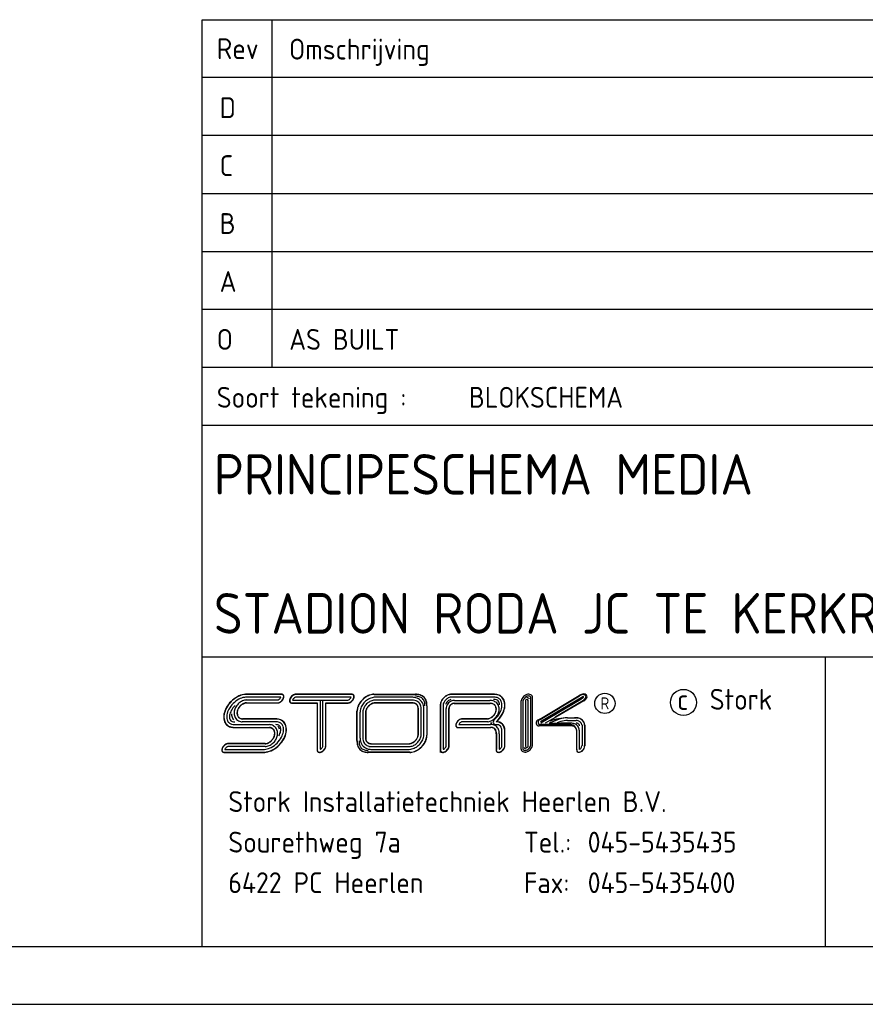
# Model space of a CAD drawing. Extents: x 0 to 594, y 0 to 420.
# Tile 2 of 6: x 393 to 466, y 0 to 85. Entities that reach past the tile are written whole.
import ezdxf
from ezdxf.enums import TextEntityAlignment as Align

# ---------------------------------------------------------------- set-up
doc = ezdxf.new("R2010")
doc.units = 0
doc.header["$LTSCALE"] = 5
doc.header["$MEASUREMENT"] = 0
doc.layers.get('0').update_dxf_attribs({"linetype": 'CONTINUOUS'})
for name, color, linetype in [('19', 7, 'CONTINUOUS'), ('E--L$2A-_KADER', 7, 'CONTINUOUS'), ('E--L$4A-_STEMPEL', 3, 'CONTINUOUS')]:
    doc.layers.add(name, color=color, linetype=linetype)
doc.styles.add('ISO', font='isocp.shx')
doc.styles.get("Standard").update_dxf_attribs({"font": 'isocp.shx'})

# ---------------------------------------------------------------- blocks, each defined once
blk = doc.blocks.new('STEMPEL')
at = {"layer": 'E--L$4A-_STEMPEL', "color": 3}
for p, q in [((-185, 85), (-5, 85)), ((-185, 5), (-185, 85)), ((-185, 55), (-5, 55)), ((-185, 30), (-5, 30)), ((-131.25, 5), (-131.25, 30)), ((-178.225, 26.511), (-181.149, 26.511)), ((-178.377, 26.75), (-181.144, 26.75)), ((-178.377, 26.767), (-181.14, 26.767)), ((-178.101, 26.767), (-178.377, 26.767)), ((-178.114, 26.75), (-178.377, 26.75)), ((-178.101, 26.767), (-178.088, 26.761)), ((-172.163, 26.511), (-176.931, 26.511)), ((-172.101, 26.767), (-176.921, 26.767)), ((-172.101, 26.75), (-176.921, 26.75)), ((-170.186, 26.764), (-166.614, 26.764)), ((-170.186, 26.747), (-166.614, 26.747)), ((-166.902, 26.505), (-170.071, 26.505)), ((-159.873, 26.767), (-163.547, 26.767)), ((-159.873, 26.767), (-163.547, 26.767)), ((-159.871, 26.75), (-163.547, 26.75)), ((-159.868, 26.511), (-163.547, 26.511)), ((-156.664, 22.376), (-156.663, 26.476)), ((-156.514, 22.366), (-156.513, 26.486)), ((-155.892, 24.627), (-152.475, 26.66)), ((-155.866, 24.601), (-152.464, 26.624)), ((-155.83, 24.404), (-152.179, 26.575)), ((-181.184, 26.274), (-178.471, 26.274)), ((-181.176, 26.035), (-178.445, 26.035)), ((-181.17, 26.018), (-178.431, 26.018)), ((-181.17, 26.018), (-178.431, 26.018)), ((-177.269, 26.024), (-175.079, 26.024)), ((-177.269, 26.007), (-175.096, 26.007)), ((-177.208, 26.263), (-174.594, 26.263)), ((-175.096, 26.007), (-175.096, 21.929)), ((-175.079, 26.024), (-175.079, 21.929)), ((-174.841, 26.263), (-174.841, 22.012)), ((-174.594, 22.283), (-174.594, 26.263)), ((-174.594, 26.263), (-172.44, 26.263)), ((-174.355, 26.024), (-172.449, 26.024)), ((-174.355, 22.306), (-174.355, 26.024)), ((-174.338, 26.007), (-172.449, 26.007)), ((-174.338, 22.306), (-174.338, 26.007)), ((-174.338, 22.306), (-174.338, 25.865)), ((-174.338, 22.306), (-174.338, 25.865)), ((-166.891, 26.011), (-170.069, 26.011)), ((-166.891, 26.011), (-170.069, 26.011)), ((-166.898, 26.266), (-170.068, 26.266)), ((-166.894, 26.028), (-170.068, 26.028)), ((-166.374, 23.332), (-166.374, 25.514)), ((-166.374, 23.332), (-166.374, 25.514)), ((-166.374, 23.332), (-166.374, 25.514)), ((-166.357, 23.333), (-166.357, 25.514)), ((-166.118, 23.334), (-166.118, 25.516)), ((-165.88, 23.334), (-165.88, 25.516)), ((-165.638, 25.755), (-165.638, 23.227)), ((-165.621, 25.755), (-165.621, 23.227)), ((-164.466, 25.839), (-164.466, 21.978)), ((-164.449, 25.84), (-164.449, 21.978)), ((-164.21, 25.842), (-164.21, 22.012)), ((-163.968, 22.261), (-163.968, 25.529)), ((-163.729, 22.235), (-163.729, 25.53)), ((-163.712, 22.233), (-163.712, 25.531)), ((-163.266, 25.967), (-160.171, 25.967)), ((-163.266, 25.967), (-160.171, 25.967)), ((-163.261, 25.984), (-160.176, 25.984)), ((-163.256, 26.223), (-160.182, 26.223)), ((-157.487, 22.031), (-157.487, 26.191)), ((-157.336, 26.178), (-157.337, 22.045)), ((-157.112, 26.213), (-157.113, 22.285)), ((-156.888, 22.268), (-156.887, 26.235)), ((-152.354, 26.31), (-155.788, 24.262)), ((-152.112, 26.235), (-154.555, 24.78)), ((-152.086, 26.208), (-154.493, 24.775)), ((-171.654, 22.764), (-171.654, 25.318)), ((-171.637, 22.764), (-171.637, 25.318)), ((-171.395, 25.15), (-171.395, 23.023)), ((-171.156, 25.153), (-171.156, 23.02)), ((-170.918, 25.157), (-170.918, 23.016)), ((-170.901, 25.16), (-170.901, 23.013)), ((-154.493, 24.775), (-154.759, 24.616)), ((-153.492, 24.724), (-152.726, 24.724)), ((-153.49, 24.731), (-152.899, 24.731)), ((-182.202, 24.144), (-179.198, 24.144)), ((-182.201, 23.905), (-179.209, 23.905)), ((-182.2, 23.888), (-179.217, 23.888)), ((-178.63, 24.386), (-181.547, 24.386)), ((-178.626, 24.624), (-181.538, 24.624)), ((-178.623, 24.641), (-181.53, 24.641)), ((-162.98, 23.909), (-160.12, 23.909)), ((-162.97, 23.892), (-160.116, 23.892)), ((-162.868, 24.148), (-160.124, 24.148)), ((-160.38, 24.39), (-162.576, 24.39)), ((-162.568, 24.646), (-162.56, 24.645)), ((-160.394, 24.628), (-162.565, 24.628)), ((-160.394, 24.645), (-162.56, 24.645)), ((-160.405, 24.645), (-162.56, 24.645)), ((-160.005, 24.271), (-160.126, 24.271)), ((-155.892, 24.627), (-156.062, 24.526)), ((-153.215, 24.151), (-155.964, 24.152)), ((-153.215, 24.03), (-155.964, 24.03)), ((-154.814, 24.626), (-155.423, 24.262)), ((-154.415, 24.521), (-155.086, 24.263)), ((-155.085, 24.262), (-154.825, 24.262)), ((-154.759, 24.616), (-155.02, 24.452)), ((-154.825, 24.262), (-154.062, 24.262)), ((-153.114, 24.262), (-154.062, 24.262)), ((-153.492, 24.499), (-152.735, 24.499)), ((-152.239, 24.085), (-152.239, 22.354)), ((-152.015, 24.105), (-152.015, 22.33)), ((-152.007, 24.117), (-152.007, 22.327)), ((-159.647, 23.382), (-159.647, 22.009)), ((-159.63, 23.372), (-159.63, 22.008)), ((-159.391, 23.36), (-159.391, 22.013)), ((-159.149, 22.315), (-159.149, 23.534)), ((-158.91, 22.336), (-158.91, 23.525)), ((-158.893, 22.337), (-158.893, 23.52)), ((-152.699, 21.983), (-152.699, 23.515)), ((-152.692, 21.972), (-152.691, 23.604)), ((-152.468, 22.001), (-152.467, 23.612)), ((-179.579, 22.501), (-182.83, 22.501)), ((-179.579, 22.501), (-182.83, 22.501)), ((-179.572, 22.484), (-182.819, 22.484)), ((-179.563, 22.246), (-182.796, 22.246)), ((-170.391, 22.499), (-167.24, 22.499)), ((-170.389, 22.482), (-167.245, 22.482)), ((-170.386, 22.243), (-167.252, 22.243)), ((-183.066, 21.765), (-179.723, 21.765)), ((-183.057, 21.748), (-179.724, 21.748)), ((-183.057, 21.748), (-179.724, 21.748)), ((-183.052, 22.003), (-179.72, 22.003)), ((-167.098, 21.762), (-170.688, 21.762)), ((-167.098, 21.745), (-170.688, 21.745)), ((-170.383, 22.004), (-167.258, 22.004)), ((-164.466, 21.978), (-164.466, 21.748)), ((-152.699, 21.983), (-152.699, 21.927))]:
    blk.add_line(p, q, dxfattribs=at)
at = {"layer": 'E--L$4A-_STEMPEL', "color": 2}
for p, q in [((-179.013, 85), (-179.013, 55)), ((-5, 80), (-185, 80)), ((-5, 75), (-185, 75)), ((-185, 70), (-5, 70)), ((-185, 65), (-5, 65)), ((-185, 60), (-5, 60)), ((-185, 50), (-5, 50))]:
    blk.add_line(p, q, dxfattribs=at)
blk.add_circle((-150.271, 25.977), 0.875, dxfattribs=at)
at = {"layer": 'E--L$4A-_STEMPEL', "color": 3}
blk.add_circle((-143.488, 26.06), 1.128, dxfattribs=at)
for centre, radius, start, end in [((-180.802, 24.424), 2.431, 118.6539, 135), ((-180.802, 24.424), 2.414, 118.6539, 135), ((-181.116, 24.999), 1.776, 99.69866, 118.6539), ((-181.116, 24.999), 1.759, 99.69866, 118.6539), ((-181.116, 24.999), 1.521, 99.69866, 118.6539), ((-181.198, 25.479), 1.288, 87.67122, 99.69866), ((-181.198, 25.479), 1.271, 87.52978, 99.69866), ((-181.198, 25.479), 1.033, 87.25914, 99.69866), ((-178.637, 26.69), 0.451, 298.6539, 315), ((-178.637, 26.69), 0.451, 315, 331.3461), ((-178.448, 26.587), 0.235, 331.3461, 341.20872), ((-178.637, 26.69), 0.69, 315, 331.3461), ((-178.637, 26.69), 0.707, 315, 331.3461), ((-178.637, 26.69), 0.707, 315, 331.3461), ((-178.171, 26.442), 0.313, 75.32703, 79.47301), ((-178.13, 26.601), 0.148, 45, 75.32703), ((-178.13, 26.601), 0.165, 45, 75.32703), ((-178.13, 26.601), 0.165, 45, 75.32703), ((-178.13, 26.601), 0.165, 45, 75.32703), ((-178.448, 26.587), 0.474, 331.3461, 350.30134), ((-178.13, 26.601), 0.148, 14.67297, 45), ((-178.448, 26.587), 0.491, 331.3461, 350.30134), ((-178.448, 26.587), 0.491, 331.3461, 350.30134), ((-178.13, 26.601), 0.165, 14.67297, 45), ((-178.289, 26.56), 0.313, 350.30134, 14.67297), ((-178.289, 26.56), 0.33, 350.30134, 14.67297), ((-176.984, 26.192), 0.491, 151.3461, 170.30134), ((-176.984, 26.192), 0.474, 151.3461, 170.30134), ((-176.794, 26.088), 0.707, 135, 151.3461), ((-176.794, 26.088), 0.69, 135, 151.3461), ((-176.794, 26.088), 0.707, 118.6539, 135), ((-176.794, 26.088), 0.69, 118.6539, 135), ((-176.794, 26.088), 0.451, 135, 151.3461), ((-176.898, 26.278), 0.491, 99.69866, 118.6539), ((-176.898, 26.278), 0.474, 99.69866, 118.6539), ((-176.794, 26.088), 0.451, 118.6539, 135), ((-176.898, 26.278), 0.235, 98.04844, 118.6539), ((-176.925, 26.437), 0.33, 89.53264, 99.69866), ((-176.925, 26.437), 0.313, 89.53264, 99.69866), ((-172.576, 26.685), 0.451, 298.6539, 315), ((-172.576, 26.685), 0.451, 315, 331.3461), ((-172.387, 26.582), 0.235, 331.3461, 342.53378), ((-172.111, 26.437), 0.33, 75.32703, 91.16503), ((-172.111, 26.437), 0.313, 75.32703, 91.16503), ((-172.576, 26.685), 0.69, 315, 331.3461), ((-172.069, 26.596), 0.148, 45, 75.32703), ((-172.069, 26.596), 0.165, 45, 75.32703), ((-172.387, 26.582), 0.474, 331.3461, 350.30134), ((-172.069, 26.596), 0.148, 14.67297, 45), ((-172.387, 26.582), 0.491, 331.3461, 350.30134), ((-172.069, 26.596), 0.165, 14.67297, 45), ((-172.228, 26.554), 0.313, 350.30134, 14.67297), ((-172.228, 26.554), 0.33, 350.30134, 14.67297), ((-169.903, 25.014), 1.817, 118.6539, 135), ((-169.903, 25.014), 1.8, 118.6539, 135), ((-169.939, 25.048), 1.485, 118.6539, 135), ((-170.142, 25.451), 1.318, 99.69866, 118.6539), ((-170.142, 25.451), 1.301, 99.69866, 118.6539), ((-170.042, 25.238), 1.269, 99.69866, 118.6539), ((-170.205, 25.817), 0.947, 89.02757, 99.69866), ((-170.205, 25.817), 0.93, 89.02757, 99.69866), ((-170.069, 25.397), 1.108, 90.06648, 99.69866), ((-166.87, 25.397), 1.108, 75.32703, 91.62801), ((-166.568, 25.455), 1.31, 75.32703, 91.81866), ((-166.568, 25.455), 1.293, 75.32703, 91.81866), ((-166.568, 25.455), 1.134, 75.32703, 91.81866), ((-166.829, 25.556), 0.944, 45, 75.32703), ((-166.439, 25.945), 0.627, 45, 75.32703), ((-166.439, 25.945), 0.786, 45, 75.32703), ((-166.439, 25.945), 0.804, 45, 75.32703), ((-166.439, 25.945), 0.627, 14.67297, 45), ((-166.439, 25.945), 0.786, 14.67297, 45), ((-166.439, 25.945), 0.804, 14.67297, 45), ((-163.346, 25.647), 1.164, 135, 151.3461), ((-163.346, 25.647), 1.147, 135, 151.3461), ((-163.346, 25.647), 1.164, 118.6539, 135), ((-163.346, 25.647), 1.147, 118.6539, 135), ((-163.346, 25.647), 0.908, 118.6539, 135), ((-163.505, 25.939), 0.832, 99.69866, 118.6539), ((-163.505, 25.939), 0.832, 99.69866, 118.6539), ((-163.505, 25.939), 0.832, 99.69866, 118.6539), ((-163.505, 25.939), 0.815, 99.69866, 118.6539), ((-163.505, 25.939), 0.576, 99.69866, 118.6539), ((-163.547, 26.183), 0.584, 89.99579, 99.69866), ((-163.547, 26.183), 0.567, 89.99579, 99.69866), ((-163.547, 26.183), 0.328, 89.99579, 99.69866), ((-159.842, 25.457), 1.293, 75.32703, 91.29914), ((-159.842, 25.457), 1.31, 75.32703, 91.2259), ((-159.842, 25.457), 1.054, 75.32703, 91.43868), ((-159.713, 25.947), 0.548, 45, 75.32703), ((-159.713, 25.947), 0.786, 45, 75.32703), ((-159.713, 25.947), 0.804, 45, 75.32703), ((-159.713, 25.947), 0.786, 14.67297, 45), ((-159.713, 25.947), 0.804, 14.67297, 45), ((-156.899, 26.093), 0.595, 151.33037, 170.28561), ((-156.721, 25.995), 0.798, 134.98427, 151.33037), ((-156.721, 25.995), 0.649, 134.98427, 151.33037), ((-156.721, 25.995), 0.798, 118.63817, 134.98427), ((-156.721, 25.995), 0.649, 118.63817, 134.98427), ((-156.818, 26.174), 0.595, 99.68293, 118.63817), ((-156.818, 26.174), 0.446, 99.68293, 118.63817), ((-156.999, 26.213), 0.263, 28.08448, 88.08648), ((-156.843, 26.323), 0.444, 75.3113, 99.68293), ((-156.843, 26.323), 0.294, 75.3113, 99.68293), ((-156.804, 26.473), 0.139, 44.98427, 75.3113), ((-156.804, 26.473), 0.289, 44.98427, 75.3113), ((-156.804, 26.473), 0.139, 14.65724, 44.98427), ((-156.954, 26.433), 0.294, 8.35323, 14.65724), ((-156.804, 26.473), 0.289, 14.65724, 44.98427), ((-156.954, 26.433), 0.444, 6.796, 14.65724), ((-151.993, 25.896), 0.903, 95.88102, 122.26119), ((-151.252, 24.307), 2.615, 111.81993, 117.61738), ((-153.598, 28.051), 2.135, 306.8654, 314.46239), ((-152.129, 26.505), 0.249, 16.457, 112.4088), ((-152.152, 26.534), 0.0494, 351.7652, 124.07168), ((-152.052, 26.547), 0.249, 354.33678, 97.85954), ((-152.417, 26.788), 0.668, 299.7592, 336.80044), ((-152.508, 26.748), 0.649, 314.98427, 331.33037), ((-152.33, 26.651), 0.446, 331.33037, 350.28561), ((-181.377, 24.738), 1.776, 151.3461, 170.30134), ((-181.377, 24.738), 1.759, 151.3461, 170.30134), ((-180.802, 24.424), 2.431, 135, 151.3461), ((-180.802, 24.424), 2.414, 135, 151.3461), ((-180.802, 24.424), 2.176, 135, 151.3461), ((-180.802, 24.424), 1.937, 135, 151.3461), ((-180.802, 24.424), 2.176, 118.6539, 135), ((-181.191, 25.125), 1.063, 151.3461, 170.30134), ((-180.991, 25.016), 1.29, 135, 151.3461), ((-181.191, 25.125), 0.824, 151.3461, 170.30134), ((-181.191, 25.125), 0.807, 151.3461, 170.30134), ((-180.991, 25.016), 1.051, 135, 151.3461), ((-180.991, 25.016), 1.29, 118.6539, 135), ((-180.991, 25.016), 1.034, 135, 151.3461), ((-180.991, 25.016), 1.051, 118.6539, 135), ((-180.991, 25.016), 1.034, 118.6539, 135), ((-181.1, 25.215), 1.063, 99.69866, 118.6539), ((-181.1, 25.215), 0.824, 99.69866, 118.6539), ((-181.1, 25.215), 0.807, 99.69866, 118.6539), ((-181.129, 25.382), 0.894, 93.55078, 99.69866), ((-181.129, 25.382), 0.655, 94.14769, 99.69866), ((-181.129, 25.382), 0.638, 94.7671, 99.69866), ((-178.534, 26.501), 0.235, 285.40422, 298.6539), ((-178.534, 26.501), 0.491, 279.69866, 298.6539), ((-178.534, 26.501), 0.474, 280.83536, 298.6539), ((-178.637, 26.69), 0.69, 298.6539, 315), ((-178.637, 26.69), 0.707, 298.6539, 315), ((-178.637, 26.69), 0.707, 298.6539, 315), ((-177.143, 26.219), 0.33, 170.30134, 194.67297), ((-177.302, 26.178), 0.165, 194.67297, 225), ((-177.143, 26.219), 0.313, 170.30134, 194.67297), ((-177.302, 26.178), 0.148, 194.67297, 225), ((-177.302, 26.178), 0.165, 225, 255.32703), ((-177.302, 26.178), 0.148, 225, 255.32703), ((-177.26, 26.337), 0.33, 255.32703, 268.87084), ((-177.26, 26.337), 0.313, 255.32703, 268.87084), ((-176.984, 26.192), 0.235, 151.3461, 162.53529), ((-172.446, 26.337), 0.313, 269.63102, 279.69866), ((-172.446, 26.337), 0.33, 269.63102, 279.69866), ((-172.473, 26.496), 0.235, 278.03814, 298.6539), ((-172.473, 26.496), 0.474, 279.69866, 298.6539), ((-172.473, 26.496), 0.491, 279.69866, 298.6539), ((-172.473, 26.496), 0.491, 279.69866, 298.6539), ((-172.576, 26.685), 0.69, 298.6539, 315), ((-172.576, 26.685), 0.707, 298.6539, 315), ((-172.576, 26.685), 0.707, 315, 331.3461), ((-170.341, 25.253), 1.318, 151.3461, 170.30134), ((-170.341, 25.253), 1.301, 151.3461, 170.30134), ((-169.903, 25.014), 1.817, 135, 151.3461), ((-169.903, 25.014), 1.8, 135, 151.3461), ((-170.128, 25.152), 1.269, 151.3461, 170.30134), ((-169.939, 25.048), 1.485, 135, 151.3461), ((-170.128, 25.152), 1.031, 151.3461, 170.30134), ((-169.939, 25.048), 1.247, 135, 151.3461), ((-170.128, 25.152), 0.792, 151.3461, 170.30134), ((-170.128, 25.152), 0.775, 151.3461, 170.30134), ((-169.939, 25.048), 1.008, 135, 151.3461), ((-169.939, 25.048), 1.247, 118.6539, 135), ((-169.939, 25.048), 0.991, 135, 151.3461), ((-169.939, 25.048), 1.008, 118.6539, 135), ((-169.939, 25.048), 0.991, 118.6539, 135), ((-170.042, 25.238), 1.031, 99.69866, 118.6539), ((-170.042, 25.238), 0.792, 99.69866, 118.6539), ((-170.042, 25.238), 0.775, 99.69866, 118.6539), ((-170.042, 25.238), 0.775, 99.69866, 118.6539), ((-170.069, 25.397), 0.87, 89.92495, 99.69866), ((-170.069, 25.397), 0.631, 89.91189, 99.69866), ((-170.069, 25.397), 0.614, 89.89812, 99.69866), ((-166.87, 25.397), 0.87, 75.32703, 91.83787), ((-166.87, 25.397), 0.614, 75.32703, 92.495), ((-166.87, 25.397), 0.631, 75.32703, 92.15763), ((-166.829, 25.556), 0.449, 45, 75.32703), ((-166.829, 25.556), 0.466, 45, 75.32703), ((-166.829, 25.556), 0.705, 45, 75.32703), ((-166.829, 25.556), 0.449, 14.67297, 45), ((-166.829, 25.556), 0.466, 14.67297, 45), ((-166.988, 25.515), 0.614, 359.92412, 14.67297), ((-166.988, 25.515), 0.631, 359.93438, 14.67297), ((-166.829, 25.556), 0.705, 14.67297, 45), ((-166.829, 25.556), 0.944, 14.67297, 45), ((-166.988, 25.515), 0.87, 0.0559, 14.67297), ((-166.988, 25.515), 1.108, 0.04952, 14.67297), ((-166.929, 25.817), 1.134, 357.58729, 14.67297), ((-166.929, 25.817), 1.293, 357.58729, 14.67297), ((-166.929, 25.817), 1.31, 357.58729, 14.67297), ((-163.882, 25.848), 0.584, 170.30134, 180.7062), ((-163.638, 25.806), 0.832, 151.3461, 170.30134), ((-163.882, 25.848), 0.567, 170.30134, 180.79916), ((-163.638, 25.806), 0.815, 151.3461, 170.30134), ((-163.882, 25.848), 0.328, 170.30134, 181.05021), ((-163.638, 25.806), 0.576, 151.3461, 170.30134), ((-163.346, 25.647), 0.908, 135, 151.3461), ((-163.638, 25.806), 0.377, 151.3461, 170.30134), ((-163.346, 25.647), 0.71, 135, 151.3461), ((-163.37, 25.534), 0.597, 170.30134, 180.42442), ((-163.303, 25.522), 0.665, 151.3461, 170.30134), ((-163.223, 25.478), 0.757, 135, 151.3461), ((-163.346, 25.647), 0.71, 118.6539, 135), ((-163.223, 25.478), 0.757, 118.6539, 135), ((-163.37, 25.534), 0.359, 170.30134, 180.54769), ((-163.303, 25.522), 0.427, 151.3461, 170.30134), ((-163.37, 25.534), 0.342, 170.30134, 180.73416), ((-163.303, 25.522), 0.41, 151.3461, 170.30134), ((-163.303, 25.522), 0.41, 151.3461, 170.30134), ((-163.303, 25.522), 0.41, 151.3461, 170.30134), ((-163.505, 25.939), 0.377, 99.69866, 118.6539), ((-163.223, 25.478), 0.518, 135, 151.3461), ((-163.223, 25.478), 0.501, 135, 151.3461), ((-163.223, 25.478), 0.518, 118.6539, 135), ((-163.267, 25.559), 0.665, 99.69866, 118.6539), ((-163.223, 25.478), 0.501, 118.6539, 135), ((-163.267, 25.559), 0.427, 99.69866, 118.6539), ((-163.267, 25.559), 0.41, 99.69866, 118.6539), ((-163.278, 25.626), 0.597, 87.89225, 99.69866), ((-163.278, 25.626), 0.359, 87.28001, 99.69866), ((-163.278, 25.626), 0.342, 86.35368, 99.69866), ((-160.14, 25.354), 0.87, 75.32703, 92.76113), ((-160.14, 25.354), 0.614, 75.32703, 93.74854), ((-160.14, 25.354), 0.631, 75.32703, 93.24158), ((-160.099, 25.513), 0.449, 45, 75.32703), ((-160.099, 25.513), 0.466, 45, 75.32703), ((-160.099, 25.513), 0.705, 45, 75.32703), ((-159.842, 25.457), 0.855, 75.32703, 91.43868), ((-160.099, 25.513), 0.449, 14.67297, 45), ((-160.099, 25.513), 0.466, 14.67297, 45), ((-160.258, 25.472), 0.614, 350.30134, 14.67297), ((-160.258, 25.472), 0.631, 350.30134, 14.67297), ((-159.713, 25.947), 0.349, 45, 75.32703), ((-160.099, 25.513), 0.705, 14.67297, 45), ((-159.713, 25.947), 0.349, 14.67297, 45), ((-160.258, 25.472), 0.87, 350.30134, 14.67297), ((-160.203, 25.819), 0.855, 2.26178, 14.67297), ((-160.691, 25.902), 1.549, 331.3461, 350.30134), ((-159.713, 25.947), 0.548, 14.67297, 45), ((-160.203, 25.819), 1.054, 350.30134, 14.67297), ((-160.691, 25.902), 1.788, 331.3461, 350.30134), ((-160.691, 25.902), 1.805, 331.3461, 350.30134), ((-160.203, 25.819), 1.293, 350.30134, 14.67297), ((-160.203, 25.819), 1.31, 350.30134, 14.67297), ((-157.045, 26.13), 0.447, 170.28561, 170.56323), ((-157.048, 26.118), 0.444, 170.28561, 170.56323), ((-156.899, 26.093), 0.446, 151.33037, 169.00898), ((-156.999, 26.213), 0.113, 11.34471, 179.98537), ((-152.644, 26.669), 0.462, 308.94873, 314.98427), ((-152.508, 26.748), 0.649, 307.6729, 314.98427), ((-181.858, 24.82), 1.288, 170.30134, 194.67297), ((-181.858, 24.82), 1.271, 170.30134, 194.67297), ((-181.858, 24.82), 1.033, 170.30134, 194.67297), ((-181.377, 24.738), 1.521, 151.3461, 170.30134), ((-181.858, 24.82), 0.794, 170.30134, 194.67297), ((-181.377, 24.738), 1.282, 151.3461, 170.30134), ((-181.357, 25.153), 1.132, 184.35547, 194.67297), ((-181.525, 25.11), 0.959, 194.67297, 214.50994), ((-181.357, 25.153), 0.894, 170.30134, 194.67297), ((-181.525, 25.11), 0.721, 194.67297, 225), ((-181.357, 25.153), 0.655, 170.30134, 194.67297), ((-181.357, 25.153), 0.638, 170.30134, 194.67297), ((-181.525, 25.11), 0.482, 194.67297, 225), ((-181.525, 25.11), 0.465, 194.67297, 225), ((-181.525, 25.11), 0.465, 194.67297, 225), ((-181.525, 25.11), 0.482, 225, 255.32703), ((-181.525, 25.11), 0.465, 225, 255.32703), ((-181.525, 25.11), 0.465, 225, 255.32703), ((-181.525, 25.11), 0.465, 225, 255.32703), ((-181.481, 25.277), 0.638, 255.32703, 264.27988), ((-181.481, 25.277), 0.638, 255.32703, 264.27988), ((-181.481, 25.277), 0.638, 255.32703, 264.27988), ((-181.481, 25.277), 0.638, 255.32703, 264.27988), ((-170.707, 25.315), 0.947, 170.30134, 180.12841), ((-170.707, 25.315), 0.93, 170.30134, 180.12841), ((-170.287, 25.179), 1.108, 170.30134, 181.52323), ((-170.287, 25.179), 0.87, 170.30134, 181.71959), ((-170.287, 25.179), 0.631, 170.30134, 182.01876), ((-170.287, 25.179), 0.614, 170.30134, 182.33441), ((-160.502, 25.413), 0.775, 278.01793, 298.6539), ((-160.502, 25.413), 0.775, 279.69866, 298.6539), ((-160.502, 25.413), 0.775, 279.69866, 298.6539), ((-160.502, 25.413), 0.792, 279.69866, 298.6539), ((-160.606, 25.602), 0.991, 298.6539, 315), ((-160.606, 25.602), 1.008, 298.6539, 315), ((-160.606, 25.602), 1.247, 298.6539, 315), ((-160.606, 25.602), 0.991, 315, 331.3461), ((-160.606, 25.602), 1.008, 315, 331.3461), ((-161.275, 26.221), 2.215, 311.28215, 331.3461), ((-160.416, 25.499), 0.775, 331.3461, 350.30134), ((-160.606, 25.602), 1.247, 315, 331.3461), ((-160.416, 25.499), 0.792, 331.3461, 350.30134), ((-161.275, 26.221), 2.453, 311.28215, 331.3461), ((-161.275, 26.221), 2.47, 312.42506, 331.3461), ((-160.416, 25.499), 1.031, 331.3461, 350.30134), ((-153.338, 19.568), 5.165, 91.68722, 109.00792), ((-153.492, 22.447), 2.277, 89.98427, 106.42703), ((-152.81, 23.597), 1.138, 75.3113, 93.97938), ((-152.81, 23.597), 1.13, 75.3113, 85.73276), ((-152.697, 24.029), 0.684, 44.98427, 75.3113), ((-152.697, 24.029), 0.691, 44.98427, 75.3113), ((-182.341, 24.694), 0.789, 194.67297, 225), ((-182.341, 24.694), 0.772, 194.67297, 225), ((-182.341, 24.694), 0.789, 225, 255.32703), ((-182.341, 24.694), 0.772, 225, 255.32703), ((-182.341, 24.694), 0.534, 194.67297, 225), ((-182.341, 24.694), 0.534, 225, 255.32703), ((-182.341, 24.694), 0.295, 194.67297, 225), ((-182.341, 24.694), 0.295, 225, 255.32703), ((-182.214, 25.176), 1.288, 255.32703, 270.56575), ((-182.214, 25.176), 1.271, 255.32703, 270.60011), ((-182.214, 25.176), 1.033, 255.32703, 270.66584), ((-182.214, 25.176), 0.794, 255.32703, 270.66584), ((-181.525, 25.11), 0.721, 225, 255.32703), ((-181.481, 25.277), 0.894, 255.32703, 265.73961), ((-181.481, 25.277), 0.655, 255.32703, 265.02327), ((-179.271, 23.248), 0.66, 75.32703, 84.62076), ((-179.271, 23.248), 0.643, 75.32703, 83.82451), ((-179.271, 23.248), 0.899, 75.32703, 85.39051), ((-179.226, 23.417), 0.468, 45, 75.32703), ((-179.226, 23.417), 0.485, 45, 75.32703), ((-179.226, 23.417), 0.724, 45, 75.32703), ((-179.226, 23.417), 0.724, 14.67297, 45), ((-178.674, 23.347), 0.801, 75.32703, 87.61039), ((-178.674, 23.347), 1.039, 75.32703, 87.61039), ((-178.674, 23.347), 1.295, 75.32703, 87.96779), ((-178.674, 23.347), 1.278, 75.32703, 87.84501), ((-178.547, 23.832), 0.3, 45, 75.32703), ((-179.226, 23.417), 0.963, 20.93602, 38.09991), ((-178.547, 23.832), 0.538, 45, 75.32703), ((-178.547, 23.832), 0.777, 45, 75.32703), ((-178.547, 23.832), 0.794, 45, 75.32703), ((-178.547, 23.832), 0.3, 14.67297, 45), ((-179.032, 23.705), 0.801, 350.30134, 14.67297), ((-178.547, 23.832), 0.538, 14.67297, 45), ((-179.032, 23.705), 1.039, 350.30134, 14.67297), ((-178.547, 23.832), 0.777, 14.67297, 45), ((-178.547, 23.832), 0.794, 14.67297, 45), ((-179.032, 23.705), 1.278, 350.30134, 14.67297), ((-179.032, 23.705), 1.295, 350.30134, 14.67297), ((-162.804, 24.099), 0.33, 170.30134, 194.67297), ((-162.646, 24.072), 0.491, 151.3461, 170.30134), ((-162.963, 24.057), 0.165, 194.67297, 225), ((-162.804, 24.099), 0.313, 170.30134, 194.67297), ((-162.646, 24.072), 0.474, 151.3461, 170.30134), ((-162.963, 24.057), 0.148, 194.67297, 225), ((-162.963, 24.057), 0.165, 225, 267.65598), ((-162.456, 23.968), 0.707, 135, 151.3461), ((-162.963, 24.057), 0.148, 225, 255.32703), ((-162.456, 23.968), 0.69, 135, 151.3461), ((-162.922, 24.216), 0.313, 255.32703, 259.23376), ((-162.456, 23.968), 0.707, 118.6539, 135), ((-162.456, 23.968), 0.69, 118.6539, 135), ((-162.646, 24.072), 0.235, 151.3461, 161.14656), ((-162.456, 23.968), 0.451, 135, 151.3461), ((-162.559, 24.158), 0.491, 99.69866, 118.6539), ((-162.559, 24.158), 0.474, 99.69866, 118.6539), ((-162.456, 23.968), 0.451, 118.6539, 135), ((-162.559, 24.158), 0.235, 99.69866, 118.6539), ((-162.587, 24.316), 0.33, 86.7095, 99.69866), ((-162.587, 24.316), 0.313, 85.95819, 99.69866), ((-162.587, 24.316), 0.0742, 81.69449, 99.69866), ((-160.475, 25.254), 0.631, 277.41359, 279.69866), ((-160.475, 25.254), 0.614, 278.57465, 279.69866), ((-160.475, 25.254), 0.614, 278.57465, 279.69866), ((-160.475, 25.254), 0.614, 278.57465, 279.69866), ((-160.475, 25.254), 0.87, 276.3138, 279.69866), ((-160.502, 25.413), 1.031, 279.69866, 298.6539), ((-160.099, 23.333), 0.815, 75.32703, 91.74333), ((-160.099, 23.333), 0.56, 75.32703, 92.43622), ((-160.099, 23.333), 0.577, 75.32703, 92.07298), ((-160.062, 23.474), 0.414, 45, 75.32703), ((-160.062, 23.474), 0.431, 45, 75.32703), ((-159.657, 24.378), 0.239, 131.28215, 275.66046), ((-160.062, 23.474), 0.67, 45, 75.32703), ((-159.591, 23.712), 0.668, 45, 95.66046), ((-159.591, 23.712), 0.43, 45, 95.66046), ((-159.591, 23.712), 0.685, 45, 91.50215), ((-160.062, 23.474), 0.67, 14.67297, 45), ((-159.591, 23.712), 0.685, 45, 70.61613), ((-159.591, 23.712), 0.685, 45, 70.61613), ((-159.591, 23.712), 0.43, 14.67297, 45), ((-160.019, 23.6), 0.873, 355.64674, 14.67297), ((-159.591, 23.712), 0.668, 14.67297, 45), ((-159.591, 23.712), 0.685, 14.67297, 45), ((-160.019, 23.6), 1.111, 356.14249, 14.67297), ((-160.019, 23.6), 1.128, 356.39217, 14.67297), ((-155.926, 24.295), 0.268, 120.54482, 266.07982), ((-155.75, 24.34), 0.285, 113.96212, 221.28994), ((-153.665, 23.032), 1.667, 106.42703, 116.74036), ((-153.388, 22.113), 2.402, 106.56232, 114.55271), ((-153.492, 22.447), 2.052, 89.98427, 106.42703), ((-153.172, 23.446), 0.586, 75.3113, 95.55215), ((-153.263, 23.581), 0.572, 2.30414, 85.23421), ((-153.172, 23.446), 0.818, 75.3113, 85.88344), ((-153.133, 23.596), 0.431, 44.98427, 75.3113), ((-153.133, 23.596), 0.663, 44.98427, 75.3113), ((-153.133, 23.596), 0.431, 14.65724, 44.98427), ((-152.81, 23.597), 0.681, 75.3113, 85.23475), ((-152.81, 23.597), 0.906, 75.3113, 85.23475), ((-153.133, 23.596), 0.663, 14.65724, 44.98427), ((-152.697, 24.029), 0.235, 44.98427, 75.3113), ((-152.697, 24.029), 0.459, 44.98427, 75.3113), ((-152.697, 24.029), 0.235, 14.65724, 44.98427), ((-153.129, 23.916), 0.681, 10.76001, 14.65724), ((-152.697, 24.029), 0.459, 14.65724, 44.98427), ((-153.129, 23.916), 0.906, 10.76001, 14.65724), ((-152.697, 24.029), 0.684, 14.65724, 44.98427), ((-152.697, 24.029), 0.691, 14.65724, 44.98427), ((-153.129, 23.916), 1.13, 9.04525, 14.65724), ((-153.129, 23.916), 1.138, 9.04525, 14.65724), ((-179.765, 23.512), 1.043, 315, 331.3461), ((-179.765, 23.512), 1.06, 315, 331.3461), ((-179.226, 23.417), 0.468, 14.67297, 45), ((-179.226, 23.417), 0.485, 14.67297, 45), ((-179.564, 23.402), 0.814, 331.3461, 350.30134), ((-179.564, 23.402), 0.831, 331.3461, 350.30134), ((-179.395, 23.373), 0.643, 350.30134, 14.67297), ((-179.395, 23.373), 0.66, 350.30134, 14.67297), ((-179.564, 23.402), 1.069, 331.3461, 350.30134), ((-180.093, 24.103), 2.188, 315, 331.3461), ((-179.395, 23.373), 0.899, 350.30134, 14.67297), ((-179.515, 23.788), 1.291, 331.3461, 350.30134), ((-179.515, 23.788), 1.53, 331.3461, 350.30134), ((-179.515, 23.788), 1.768, 331.3461, 350.30134), ((-179.515, 23.788), 1.785, 331.3461, 350.30134), ((-170.287, 22.995), 1.108, 178.55038, 194.67297), ((-170.287, 22.995), 0.87, 178.36351, 194.67297), ((-170.287, 22.995), 0.631, 178.0788, 194.67297), ((-170.287, 22.995), 0.614, 177.7784, 194.67297), ((-167.336, 23.46), 0.991, 315, 331.3461), ((-167.336, 23.46), 1.008, 315, 331.3461), ((-167.147, 23.356), 0.775, 331.3461, 350.30134), ((-167.147, 23.356), 0.792, 331.3461, 350.30134), ((-166.988, 23.329), 0.614, 350.30134, 0.40749), ((-166.988, 23.329), 0.631, 350.30134, 0.3524), ((-167.147, 23.356), 1.031, 331.3461, 350.30134), ((-166.988, 23.329), 0.87, 350.30134, 0.30018), ((-167.147, 23.356), 1.269, 331.3461, 350.30134), ((-166.988, 23.329), 1.108, 350.30134, 0.2659), ((-166.933, 23.256), 1.301, 331.3461, 350.30134), ((-166.933, 23.256), 1.318, 331.3461, 350.30134), ((-166.567, 23.194), 0.93, 350.30134, 1.7252), ((-166.567, 23.194), 0.947, 350.30134, 1.7252), ((-160.062, 23.474), 0.414, 14.67297, 45), ((-160.062, 23.474), 0.431, 14.67297, 45), ((-160.203, 23.437), 0.56, 352.45138, 14.67297), ((-160.203, 23.437), 0.577, 353.57802, 14.67297), ((-160.203, 23.437), 0.815, 354.60002, 14.67297), ((-153.283, 23.556), 0.586, 354.62032, 14.65724), ((-153.283, 23.556), 0.593, 4.59321, 14.65724), ((-153.283, 23.556), 0.818, 3.90761, 14.65724), ((-182.828, 21.931), 0.491, 151.3461, 170.30134), ((-182.828, 21.931), 0.474, 151.3461, 170.30134), ((-182.638, 21.827), 0.707, 135, 151.3461), ((-182.638, 21.827), 0.69, 135, 151.3461), ((-182.638, 21.827), 0.707, 118.6539, 135), ((-182.638, 21.827), 0.69, 118.6539, 135), ((-182.638, 21.827), 0.451, 135, 151.3461), ((-182.742, 22.017), 0.491, 99.69866, 118.6539), ((-182.742, 22.017), 0.474, 99.69866, 118.6539), ((-182.638, 21.827), 0.451, 118.6539, 135), ((-182.742, 22.017), 0.235, 103.23065, 118.6539), ((-182.769, 22.175), 0.313, 99.10395, 99.69866), ((-179.626, 23.142), 0.66, 274.68547, 279.69866), ((-179.626, 23.142), 0.643, 275.37887, 279.69866), ((-179.626, 23.142), 0.643, 275.37887, 279.69866), ((-179.626, 23.142), 0.643, 275.37887, 279.69866), ((-179.626, 23.142), 0.899, 274.01509, 279.69866), ((-179.777, 23.526), 1.53, 279.69866, 298.6539), ((-179.655, 23.31), 0.814, 279.69866, 298.6539), ((-179.655, 23.31), 0.831, 279.69866, 298.6539), ((-179.655, 23.31), 1.069, 279.69866, 298.6539), ((-179.765, 23.512), 1.043, 298.6539, 315), ((-179.765, 23.512), 1.06, 298.6539, 315), ((-179.765, 23.512), 1.299, 298.6539, 315), ((-180.093, 24.103), 2.188, 298.6539, 315), ((-180.093, 24.103), 2.427, 298.6539, 315), ((-180.093, 24.103), 2.444, 298.6539, 315), ((-180.093, 24.103), 2.444, 298.6539, 315), ((-179.765, 23.512), 1.299, 315, 331.3461), ((-180.093, 24.103), 2.427, 315, 331.3461), ((-180.093, 24.103), 2.444, 315, 331.3461), ((-175.016, 22.426), 0.451, 298.6539, 315), ((-175.016, 22.426), 0.451, 315, 331.3461), ((-174.826, 22.322), 0.235, 331.3461, 350.30134), ((-174.826, 22.322), 0.474, 331.3461, 350.30134), ((-174.826, 22.322), 0.491, 331.3461, 350.30134), ((-174.668, 22.295), 0.313, 350.30134, 1.38807), ((-174.668, 22.295), 0.33, 350.30134, 1.38807), ((-174.668, 22.295), 0.33, 350.30134, 1.38807), ((-170.346, 22.693), 1.31, 177.20069, 194.67297), ((-170.346, 22.693), 1.293, 177.20069, 194.67297), ((-170.836, 22.565), 0.804, 194.67297, 225), ((-170.836, 22.565), 0.786, 194.67297, 225), ((-170.346, 22.693), 1.134, 177.20069, 194.67297), ((-170.836, 22.565), 0.627, 194.67297, 225), ((-170.446, 22.953), 0.944, 194.67297, 225), ((-170.836, 22.565), 0.627, 225, 255.32703), ((-170.446, 22.953), 0.705, 194.67297, 225), ((-170.446, 22.953), 0.944, 225, 255.32703), ((-170.446, 22.953), 0.705, 225, 255.32703), ((-170.446, 22.953), 0.466, 194.67297, 225), ((-170.446, 22.953), 0.449, 194.67297, 225), ((-170.446, 22.953), 0.466, 225, 255.32703), ((-170.446, 22.953), 0.449, 225, 255.32703), ((-170.404, 23.112), 0.87, 255.32703, 271.22393), ((-170.404, 23.112), 0.631, 255.32703, 271.43686), ((-170.404, 23.112), 0.614, 255.32703, 271.66152), ((-167.206, 23.111), 0.87, 266.95545, 279.69866), ((-167.206, 23.111), 0.614, 265.86661, 279.69866), ((-167.206, 23.111), 0.631, 266.42565, 279.69866), ((-167.233, 23.27), 0.775, 279.69866, 298.6539), ((-167.233, 23.27), 0.792, 279.69866, 298.6539), ((-167.233, 23.27), 1.031, 279.69866, 298.6539), ((-167.233, 23.27), 1.269, 279.69866, 298.6539), ((-167.336, 23.46), 0.991, 298.6539, 315), ((-167.336, 23.46), 1.008, 298.6539, 315), ((-167.336, 23.46), 1.247, 298.6539, 315), ((-167.336, 23.46), 1.485, 298.6539, 315), ((-167.371, 23.496), 1.8, 298.6539, 315), ((-167.371, 23.496), 1.817, 298.6539, 315), ((-167.336, 23.46), 1.247, 315, 331.3461), ((-167.336, 23.46), 1.485, 315, 331.3461), ((-167.371, 23.496), 1.8, 315, 331.3461), ((-167.371, 23.496), 1.817, 315, 331.3461), ((-164.385, 22.426), 0.451, 298.6539, 315), ((-164.385, 22.426), 0.451, 315, 331.3461), ((-164.195, 22.322), 0.235, 331.3461, 344.94303), ((-164.195, 22.322), 0.474, 331.3461, 349.40818), ((-164.195, 22.322), 0.491, 331.3461, 349.59425), ((-159.569, 22.426), 0.451, 298.6539, 315), ((-159.569, 22.426), 0.451, 315, 331.3461), ((-159.379, 22.322), 0.235, 331.3461, 350.30134), ((-159.221, 22.295), 0.0742, 350.30134, 15.3218), ((-159.379, 22.322), 0.474, 331.3461, 350.30134), ((-159.379, 22.322), 0.491, 331.3461, 350.30134), ((-159.221, 22.295), 0.313, 350.30134, 7.44425), ((-159.221, 22.295), 0.33, 350.30134, 7.24909), ((-157, 22.29), 0.263, 209.30315, 248.4158), ((-157, 22.29), 0.113, 179.98316, 348.62383), ((-157.283, 22.542), 0.649, 314.98427, 331.33037), ((-157.283, 22.542), 0.798, 314.98427, 331.33037), ((-157.104, 22.445), 0.446, 331.33037, 350.28561), ((-156.955, 22.419), 0.294, 350.28561, 351.61531), ((-156.955, 22.419), 0.294, 350.28561, 351.61531), ((-157.104, 22.445), 0.595, 331.33037, 350.28561), ((-156.955, 22.419), 0.444, 350.28561, 353.17253), ((-153.678, 22.667), 1.464, 336.80244, 345.59813), ((-152.454, 22.409), 0.221, 331.33037, 345.49664), ((-153.423, 22.467), 1.414, 344.08164, 354.43577), ((-153.386, 22.463), 1.386, 343.77413, 354.36596), ((-182.987, 21.958), 0.33, 170.30134, 194.67297), ((-183.146, 21.916), 0.165, 194.67297, 225), ((-182.987, 21.958), 0.313, 170.30134, 194.67297), ((-183.146, 21.916), 0.148, 194.67297, 225), ((-183.146, 21.916), 0.165, 225, 255.32703), ((-183.146, 21.916), 0.148, 225, 255.32703), ((-183.104, 22.075), 0.33, 255.32703, 275.71279), ((-183.104, 22.075), 0.313, 255.32703, 277.01816), ((-182.828, 21.931), 0.235, 151.3461, 161.95901), ((-179.694, 23.043), 1.278, 268.73483, 279.69866), ((-179.694, 23.043), 1.295, 268.80691, 279.69866), ((-179.694, 23.043), 1.295, 268.80691, 279.69866), ((-179.694, 23.043), 1.039, 268.5971, 279.69866), ((-179.777, 23.526), 1.768, 279.69866, 298.6539), ((-179.777, 23.526), 1.785, 279.69866, 298.6539), ((-174.768, 21.96), 0.33, 183.78194, 194.67297), ((-174.927, 21.918), 0.165, 194.67297, 225), ((-174.927, 21.918), 0.165, 194.67297, 225), ((-174.927, 21.918), 0.165, 194.67297, 225), ((-174.927, 21.918), 0.165, 194.67297, 225), ((-174.768, 21.96), 0.313, 183.78194, 194.67297), ((-174.927, 21.918), 0.148, 194.67297, 225), ((-174.927, 21.918), 0.165, 225, 255.32703), ((-174.927, 21.918), 0.148, 225, 255.32703), ((-174.885, 22.077), 0.33, 255.32703, 279.69866), ((-174.885, 22.077), 0.33, 255.32703, 279.69866), ((-174.885, 22.077), 0.313, 255.32703, 279.69866), ((-174.912, 22.236), 0.235, 287.704, 298.6539), ((-174.912, 22.236), 0.474, 279.69866, 298.6539), ((-174.912, 22.236), 0.491, 279.69866, 298.6539), ((-175.016, 22.426), 0.69, 298.6539, 315), ((-175.016, 22.426), 0.707, 298.6539, 315), ((-175.016, 22.426), 0.69, 315, 331.3461), ((-175.016, 22.426), 0.707, 315, 331.3461), ((-170.836, 22.565), 0.804, 225, 255.32703), ((-170.836, 22.565), 0.786, 225, 255.32703), ((-170.707, 23.055), 1.31, 255.32703, 270.77636), ((-170.707, 23.055), 1.293, 255.32703, 270.77636), ((-170.707, 23.055), 1.134, 255.32703, 270.77636), ((-170.404, 23.112), 1.108, 255.32703, 271.08418), ((-167.206, 23.111), 1.108, 267.30315, 279.69866), ((-167.069, 22.692), 0.947, 268.50331, 279.69866), ((-167.069, 22.692), 0.93, 268.50331, 279.69866), ((-167.132, 23.058), 1.301, 279.69866, 298.6539), ((-167.132, 23.058), 1.318, 279.69866, 298.6539), ((-164.136, 21.96), 0.33, 176.80547, 194.67297), ((-164.296, 21.918), 0.165, 194.67297, 225), ((-164.136, 21.96), 0.313, 176.71957, 194.67297), ((-164.296, 21.918), 0.148, 194.67297, 225), ((-164.296, 21.918), 0.165, 225, 255.32703), ((-164.296, 21.918), 0.148, 225, 255.32703), ((-164.254, 22.077), 0.33, 255.32703, 279.69866), ((-164.254, 22.077), 0.313, 255.32703, 279.69866), ((-164.281, 22.236), 0.235, 287.57228, 298.6539), ((-164.281, 22.236), 0.474, 279.69866, 298.6539), ((-164.281, 22.236), 0.491, 279.69866, 298.6539), ((-164.385, 22.426), 0.69, 298.6539, 315), ((-164.385, 22.426), 0.707, 298.6539, 315), ((-164.385, 22.426), 0.69, 315, 331.3461), ((-164.385, 22.426), 0.707, 315, 331.3461), ((-159.321, 21.96), 0.33, 171.47124, 194.67297), ((-159.48, 21.918), 0.165, 194.67297, 225), ((-159.48, 21.918), 0.165, 194.67297, 225), ((-159.321, 21.96), 0.313, 171.24152, 194.67297), ((-159.48, 21.918), 0.148, 194.67297, 225), ((-159.48, 21.918), 0.165, 225, 255.32703), ((-159.48, 21.918), 0.148, 225, 255.32703), ((-159.438, 22.078), 0.33, 255.32703, 279.69866), ((-159.438, 22.078), 0.313, 255.32703, 279.69866), ((-159.465, 22.236), 0.235, 288.37551, 298.6539), ((-159.465, 22.236), 0.474, 279.69866, 298.6539), ((-159.465, 22.236), 0.491, 279.69866, 298.6539), ((-159.569, 22.426), 0.69, 298.6539, 315), ((-159.569, 22.426), 0.707, 298.6539, 315), ((-159.569, 22.426), 0.69, 315, 331.3461), ((-159.569, 22.426), 0.707, 315, 331.3461), ((-157.049, 22.104), 0.444, 189.40531, 194.65724), ((-157.199, 22.065), 0.289, 194.65724, 224.98427), ((-157.199, 22.065), 0.289, 224.98427, 255.3113), ((-157.049, 22.104), 0.294, 191.56223, 194.65724), ((-157.049, 22.104), 0.294, 191.56223, 194.65724), ((-157.049, 22.104), 0.294, 191.57796, 194.67297), ((-157.199, 22.065), 0.139, 194.65724, 224.98427), ((-157.199, 22.065), 0.139, 224.98427, 255.3113), ((-157.16, 22.214), 0.444, 255.3113, 279.68293), ((-157.16, 22.214), 0.294, 255.3113, 279.68293), ((-157.185, 22.364), 0.446, 279.68293, 298.63817), ((-157.185, 22.364), 0.595, 279.68293, 298.63817), ((-157.283, 22.542), 0.649, 298.63817, 314.98427), ((-157.283, 22.542), 0.798, 298.63817, 314.98427), ((-152.399, 21.952), 0.302, 184.78249, 194.65724), ((-152.399, 21.952), 0.294, 176.05675, 194.65724), ((-152.548, 21.913), 0.147, 194.65724, 224.98427), ((-152.548, 21.913), 0.139, 194.65724, 224.98427), ((-152.548, 21.913), 0.147, 224.98427, 255.3113), ((-152.548, 21.913), 0.139, 224.98427, 255.3113), ((-152.509, 22.063), 0.302, 255.3113, 279.68293), ((-152.509, 22.063), 0.294, 255.3113, 279.68293), ((-152.535, 22.212), 0.221, 287.61548, 298.63817), ((-152.535, 22.212), 0.446, 279.68293, 298.63817), ((-152.535, 22.212), 0.453, 279.68293, 298.63817), ((-152.632, 22.39), 0.424, 298.63817, 314.98427), ((-152.632, 22.39), 0.649, 298.63817, 314.98427), ((-152.632, 22.39), 0.656, 298.63817, 314.98427), ((-152.632, 22.39), 0.649, 314.98427, 331.33037), ((-152.632, 22.39), 0.656, 314.98427, 331.33037)]:
    blk.add_arc(centre, radius, start, end, dxfattribs=at)
at = {"layer": 'E--L$4A-_STEMPEL', "color": 4}
for centre, radius in [((-149.534, 26.13), 0.447), ((-149.537, 26.118), 0.444)]:
    blk.add_arc(centre, radius, 170.30134, 170.57896, dxfattribs=at)
at = {"layer": 'E--L$4A-_STEMPEL', "color": 2, "style": 'ISO'}
for s, p in [('Rev', (-183.75, 81.6)), ('Omschrijving', (-177.513, 81.557)), ('O', (-183.75, 56.5)), ('Soort tekening :', (-183.75, 51.5))]:
    blk.add_text(s, height=1.8, dxfattribs=at).set_placement(p)
at = {"layer": 'E--L$4A-_STEMPEL', "color": 3}
for s, p in [('Stork', (-141.222, 25.43)), ('c', (-144.033, 25.406))]:
    blk.add_text(s, height=1.8, dxfattribs=at).set_placement(p)
at = {"layer": 'E--L$4A-_STEMPEL', "color": 2, "style": 'ISO'}
blk.add_text('R', height=1.034, dxfattribs=at).set_placement((-150.271, 25.977), align=Align.MIDDLE)
at = {"layer": 'E--L$4A-_STEMPEL', "color": 3, "style": 'ISO'}
for s, p in [('Stork Installatietechniek Heerlen B.V.', (-182.75, 16.6)), ('Sourethweg 7a', (-182.75, 13.1)), ('Tel.:', (-157.25, 13.1)), ('045-5435435', (-151.75, 13.1)), ('6422 PC Heerlen', (-182.75, 9.6)), ('Fax:', (-157.25, 9.6)), ('045-5435400', (-151.75, 9.6))]:
    blk.add_text(s, height=1.8, dxfattribs=at).set_placement(p)
at = {"layer": 'E--L$4A-_STEMPEL', "color": 2, "style": 'ISO'}
for tag, p in [('REVISIELETTER', (-183.5, 76.5)), ('OMSCHRIJVING', (-177.5, 76.5)), ('DATUM-GETEKEND', (-64, 76.5)), ('GETEKEND-DOOR', (-49, 76.5)), ('GEZIEN-DOOR', (-38, 76.5)), ('ACC-DOOR', (-26.5, 76.5)), ('ACC-DOOR', (-15.5, 76.5)), ('REVISIELETTER', (-183.5, 71.5)), ('OMSCHRIJVING', (-177.5, 71.5)), ('DATUM-GETEKEND', (-64, 71.5)), ('GETEKEND-DOOR', (-49, 71.5)), ('GEZIEN-DOOR', (-38, 71.5)), ('ACC-DOOR', (-26.5, 71.5)), ('ACC-DOOR', (-15.5, 71.5)), ('REVISIELETTER', (-183.5, 66.5)), ('OMSCHRIJVING', (-177.5, 66.5)), ('DATUM-GETEKEND', (-64, 66.5)), ('GETEKEND-DOOR', (-49, 66.5)), ('GEZIEN-DOOR', (-38, 66.5)), ('ACC-DOOR', (-27, 66.5)), ('ACC-DOOR', (-15.5, 66.5)), ('REVISIELETTER', (-183.5, 61.5)), ('OMSCHRIJVING', (-177.5, 61.5)), ('DATUM-GETEKEND', (-64, 61.5)), ('GETEKEND-DOOR', (-49, 61.5)), ('GEZIEN-DOOR', (-38, 61.5)), ('ACC-DOOR', (-27, 61.5)), ('ACC-DOOR', (-15.5, 61.5)), ('OMSCHRIJVING-O', (-177.5, 56.5)), ('DATUM-GETEKEND', (-64, 56.5)), ('GEZIEN-DOOR', (-38, 56.5)), ('ACC-DOOR', (-26.5, 56.5)), ('ACC-DOOR', (-15.5, 56.5)), ('OMSCHRIJVING', (-162, 51.5)), ('ACAD-RELEASE', (-37, 51.5)), ('ACAD-REF', (-37, 46.5)), ('ACAD-DIR', (-37, 41.5)), ('X-REF', (-37, 36.5)), ('XREF-DIR', (-37, 31.5)), ('SCHAAL', (-49.5, 21.5)), ('FORMAAT', (-21, 21.5)), ('WERKNUMMER', (-49.5, 16.5)), ('AANTAL-BLADEN', (-21, 16.5))]:
    blk.add_attdef(tag, p, '', height=1.8, dxfattribs=at)
at = {"layer": 'E--L$4A-_STEMPEL', "style": 'ISO'}
for tag, p in [('OPMERKING-1', (-184, 44)), ('OPMERKING-2', (-184, 38)), ('OPMERKING-3', (-184, 32))]:
    blk.add_attdef(tag, p, '', height=3.5, dxfattribs=at)
for tag, p in [('PROJEKT-NUMMER', (-38.5, 6.5)), ('BLAD-NUMMER', (-7.5, 6.5))]:
    blk.add_attdef(tag, text='', height=3.5, dxfattribs=at).set_placement(p, align=Align.RIGHT)
blk = doc.blocks.new('A2')
at = {"layer": 'E--L$2A-_KADER', "color": 4}
blk.add_line((25, 5), (589, 5), dxfattribs=at)
at = {"layer": 'E--L$2A-_KADER', "color": 2}
blk.add_line((0, 0), (594, 0), dxfattribs=at)

msp = doc.modelspace()

# ---------------------------------------------------------------- block references
ref = msp.add_blockref('STEMPEL', (594, 0))
ref.add_attrib('OMSCHRIJVING', 'BLOKSCHEMA', (432, 51.5), dxfattribs={"layer": 'E--L$4A-_STEMPEL', "color": 2, "height": 1.8, "style": 'ISO'})
ref.add_attrib('OPMERKING-1', 'PRINCIPESCHEMA MEDIA', (410, 44), dxfattribs={"layer": 'E--L$4A-_STEMPEL', "height": 3.5, "style": 'ISO'})
ref.add_attrib('OPMERKING-3', 'STADION RODA JC TE KERKRADE', (410, 32), dxfattribs={"layer": 'E--L$4A-_STEMPEL', "height": 3.5, "style": 'ISO'})
ref.add_attrib('OMSCHRIJVING-O', 'AS BUILT', (416.5, 56.5), dxfattribs={"layer": 'E--L$4A-_STEMPEL', "color": 2, "height": 1.8, "style": 'ISO'})
ref.add_attrib('REVISIELETTER', 'A', (410.5, 61.5), dxfattribs={"layer": 'E--L$4A-_STEMPEL', "color": 2, "height": 1.8, "style": 'ISO'})
ref.add_attrib('REVISIELETTER', 'B', (410.5, 66.5), dxfattribs={"layer": 'E--L$4A-_STEMPEL', "color": 2, "height": 1.8, "style": 'ISO'})
ref.add_attrib('REVISIELETTER', 'C', (410.5, 71.5), dxfattribs={"layer": 'E--L$4A-_STEMPEL', "color": 2, "height": 1.8, "style": 'ISO'})
ref.add_attrib('REVISIELETTER', 'D', (410.5, 76.5), dxfattribs={"layer": 'E--L$4A-_STEMPEL', "color": 2, "height": 1.8, "style": 'ISO'})
at = {"layer": '19', "color": 2}
msp.add_blockref('A2', (0, 0), dxfattribs=at)

doc.saveas('drawing.dxf')
